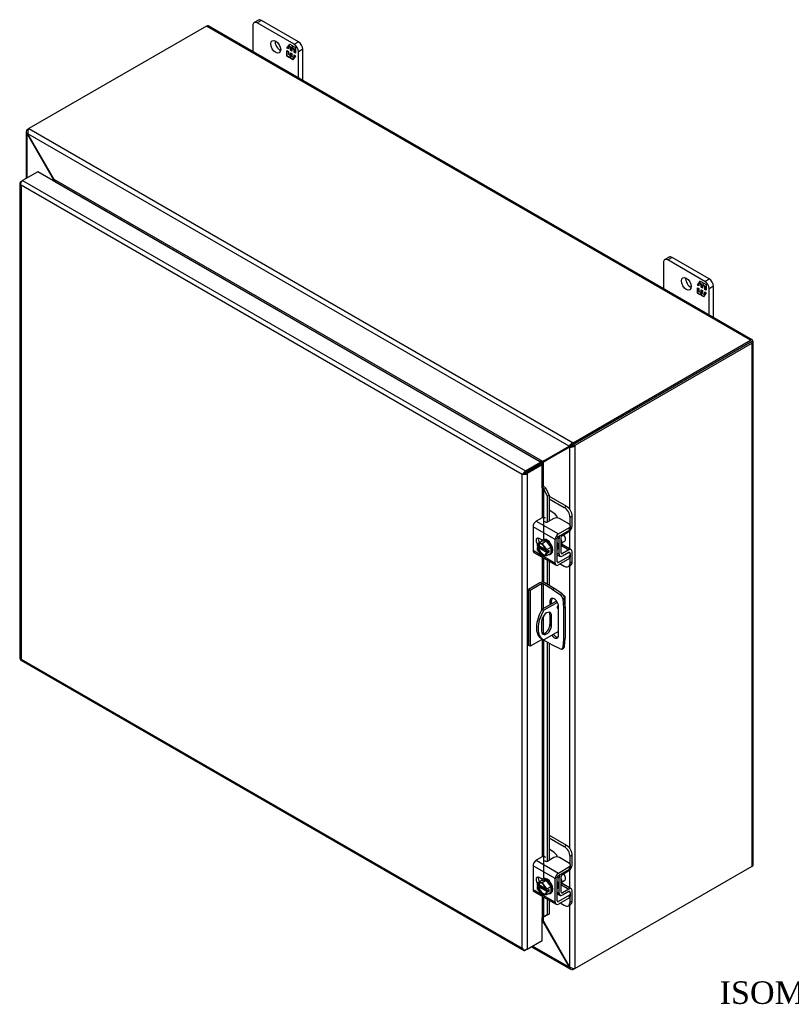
# Model space of a CAD drawing. Header units: inches. Extents: x 7 to 143, y 6 to 98.
# Tile 5 of 6: x 91 to 115, y 67 to 98. Entities that reach past the tile are written whole.
import ezdxf
from ezdxf.enums import TextEntityAlignment as Align

# ---------------------------------------------------------------- set-up
doc = ezdxf.new("R2010")
doc.units = ezdxf.units.IN
doc.header["$MEASUREMENT"] = 0
for name, color, linetype in [('COM40153-1', 7, 'CONTINUOUS'), ('COM40153-2', 7, 'CONTINUOUS'), ('COM42667', 7, 'CONTINUOUS'), ('COM42780', 7, 'CONTINUOUS'), ('COM48438', 7, 'CONTINUOUS'), ('COM71780-8', 7, 'CONTINUOUS'), ('DEFAULT', 7, 'CONTINUOUS'), ('FET07710', 7, 'CONTINUOUS'), ('SCC19011', 7, 'CONTINUOUS'), ('SPR20265', 7, 'CONTINUOUS'), ('WAF25035', 7, 'CONTINUOUS')]:
    doc.layers.add(name, color=color, linetype=linetype)
doc.styles.add('SEACAD_TIMES_NEW_ROMAN', font='times.ttf')

msp = doc.modelspace()

# ---------------------------------------------------------------- linework, layer by layer
at = {"layer": 'COM40153-1', "color": 7}
for p, q in [((108.271, 79.777), (108.287, 79.767)), ((108.319, 79.418), (108.319, 79.723)), ((108.054, 79.603), (107.608, 79.346)), ((108.081, 79.56), (107.659, 79.317)), ((107.608, 79.346), (107.659, 79.317)), ((107.848, 79.174), (107.899, 79.144)), ((107.848, 79.174), (107.848, 78.877)), ((107.899, 78.848), (107.899, 79.144)), ((107.59, 78.966), (107.59, 78.669)), ((107.848, 78.877), (107.899, 78.848)), ((108.114, 78.661), (107.659, 78.398)), ((107.584, 78.44), (107.635, 78.41))]:
    msp.add_line(p, q, dxfattribs=at)
for centre, major_axis, start_param, end_param in [((108.211, 79.723), (-0.108, 0), 2.529725, 3.926991), ((108.12, 79.43), (-0.0313, -0.0541), 4.139289, 6.283185), ((108.069, 79.46), (0.0312, 0.0541), 4.093609, 5.210881), ((108.12, 79.43), (-0.0313, -0.0541), 0, 0.63978), ((107.959, 79.089), (0.375, 0.65), 1.508132, 3.141593), ((108.01, 79.06), (0.375, 0.65), 1.508132, 3.204257), ((107.745, 79.055), (-0.109, -0.189), 2.356194, 5.497787), ((107.694, 79.084), (-0.109, -0.189), 2.356194, 2.906426), ((107.745, 78.759), (0.109, 0.189), 2.356194, 5.497787), ((107.694, 78.788), (0.109, 0.189), 3.37676, 5.497787)]:
    msp.add_ellipse(centre, major_axis=major_axis, ratio=0.57735, start_param=start_param, end_param=end_param, dxfattribs=at)
at = {"layer": 'COM40153-2', "color": 7}
for p, q in [((107.536, 80.164), (107.188, 79.963)), ((107.587, 80.135), (107.239, 79.934)), ((107.587, 80.135), (107.587, 79.31)), ((107.637, 80.135), (107.637, 79.363)), ((107.931, 79.965), (107.637, 80.135)), ((107.982, 79.995), (107.688, 80.164)), ((107.931, 79.965), (107.982, 79.995)), ((108.218, 79.834), (107.982, 79.995)), ((107.188, 79.963), (107.188, 78.228)), ((107.239, 79.934), (107.188, 79.963)), ((107.239, 79.934), (107.239, 78.199)), ((107.931, 79.965), (108.167, 79.805)), ((108.167, 79.805), (108.218, 79.834)), ((108.298, 79.695), (108.248, 79.666)), ((108.319, 79.41), (108.298, 79.695)), ((107.849, 79.594), (107.899, 79.624)), ((107.849, 79.594), (107.849, 79.485)), ((107.899, 79.514), (107.899, 79.624)), ((108.114, 78.543), (108.114, 79.441)), ((108.248, 79.666), (108.268, 79.381)), ((108.268, 79.381), (108.319, 79.41)), ((108.268, 79.381), (108.268, 78.425)), ((108.319, 79.41), (108.319, 78.454)), ((107.637, 79.122), (107.637, 78.589)), ((108.268, 78.425), (108.319, 78.454)), ((108.298, 78.193), (108.319, 78.454)), ((107.239, 78.199), (107.188, 78.228)), ((107.587, 78.4), (107.239, 78.199)), ((107.587, 78.438), (107.587, 78.4)), ((107.637, 78.409), (107.637, 78.4)), ((107.931, 78.23), (107.637, 78.4)), ((108.167, 78.118), (107.931, 78.23)), ((108.268, 78.425), (108.248, 78.164)), ((108.248, 78.164), (108.298, 78.193)), ((108.222, 78.115), (108.273, 78.145))]:
    msp.add_line(p, q, dxfattribs=at)
for centre, major_axis, start_param, end_param in [((107.612, 80.12), (-0.108, 0), 3.926991, 5.497787), ((107.612, 80.12), (-0.036, 0), 3.926991, 5.497787), ((107.981, 79.518), (0.094, -0.162), 0.785398, 3.926991), ((108.032, 79.547), (0.094, -0.162), 3.416574, 3.926991), ((108.159, 79.708), (0.063, -0.108), 0.872665, 2.268928), ((108.21, 79.737), (-0.062, 0.108), 4.014257, 5.410521), ((107.981, 78.62), (-0.094, 0.162), 1.73559, 3.926991), ((108.032, 78.649), (-0.094, 0.162), 1.73559, 2.866611), ((107.612, 78.385), (0.036, 0), 0.785398, 2.356194), ((108.159, 78.224), (-0.062, 0.108), 2.443461, 3.839724), ((108.21, 78.253), (-0.062, 0.108), 3.141593, 3.839724)]:
    msp.add_ellipse(centre, major_axis=major_axis, ratio=0.57735, start_param=start_param, end_param=end_param, dxfattribs=at)
at = {"layer": 'COM42667', "color": 7}
for p, q in [((107.606, 82.183), (107.425, 82.079)), ((107.967, 82.16), (107.784, 82.054)), ((108.452, 81.982), (108.144, 82.16)), ((108.01, 81.508), (107.324, 81.904)), ((107.324, 81.904), (107.324, 81.176)), ((107.425, 82.079), (108.111, 81.683)), ((108.111, 81.683), (108.452, 81.88)), ((108.452, 81.802), (108.452, 81.88)), ((108.489, 81.853), (108.489, 81.931)), ((107.613, 81.488), (107.518, 81.543)), ((108.01, 80.78), (108.01, 81.508)), ((108.077, 80.819), (108.077, 81.547)), ((108.111, 81.605), (108.452, 81.802)), ((107.324, 81.176), (107.579, 81.029)), ((107.354, 81.11), (108.04, 80.714)), ((107.628, 81.001), (108.01, 80.78)), ((108.452, 80.996), (108.111, 80.799)), ((108.452, 80.919), (108.111, 80.722)), ((108.436, 81.107), (108.452, 81.098)), ((108.452, 80.919), (108.452, 80.996)), ((108.489, 80.97), (108.489, 81.047)), ((108.111, 80.799), (108.077, 80.819)), ((107.606, 71.67), (107.425, 71.566)), ((107.425, 71.566), (108.111, 71.17)), ((107.967, 71.647), (107.784, 71.541)), ((108.452, 71.469), (108.144, 71.647)), ((108.01, 70.995), (107.324, 71.391)), ((107.324, 71.391), (107.324, 70.663)), ((108.111, 71.17), (108.452, 71.367)), ((108.111, 71.092), (108.452, 71.289)), ((108.452, 71.289), (108.452, 71.367)), ((108.489, 71.34), (108.489, 71.418)), ((107.613, 70.975), (107.518, 71.029)), ((108.01, 70.267), (108.01, 70.995)), ((108.077, 70.305), (108.077, 71.033)), ((107.324, 70.663), (107.579, 70.516)), ((107.354, 70.597), (108.04, 70.201)), ((108.436, 70.594), (108.452, 70.585)), ((108.489, 70.456), (108.489, 70.534)), ((107.628, 70.487), (108.01, 70.267)), ((108.111, 70.286), (108.077, 70.305)), ((108.452, 70.483), (108.111, 70.286)), ((108.452, 70.405), (108.111, 70.208)), ((108.452, 70.405), (108.452, 70.483))]:
    msp.add_line(p, q, dxfattribs=at)
for centre, major_axis, start_param, end_param in [((107.648, 82.159), (-0.06, 0), 3.141593, 5.497787), ((108.055, 82.109), (0.125, 0), 0.785398, 2.356194), ((107.425, 81.962), (-0.072, -0.124), 3.926991, 5.497787), ((107.741, 82.079), (0.06, 0), 2.929457, 5.497787), ((108.364, 81.931), (-0.125, 0), 2.356194, 3.926991), ((108.364, 81.853), (-0.125, 0), 2.356194, 3.141593), ((107.518, 81.428), (0.07, -0.122), 2.356194, 4.826451), ((107.585, 81.467), (0.07, -0.122), 3.6401, 4.826451), ((108.111, 81.566), (0.072, 0.124), 0.785398, 2.356194), ((108.111, 81.566), (0.024, 0.0416), 0.785398, 2.356194), ((107.425, 81.234), (0.071, 0.124), 2.356194, 3.141593), ((108.364, 81.047), (-0.125, 0), 2.356194, 3.926991), ((108.364, 80.97), (-0.125, 0), 2.356194, 3.141593), ((108.111, 80.838), (0.072, 0.124), 2.356194, 3.926991), ((108.111, 80.838), (0.024, 0.0416), 2.356194, 3.926991), ((107.425, 71.449), (-0.072, -0.124), 3.926991, 5.497787), ((107.648, 71.646), (-0.06, 0), 3.141593, 5.497787), ((107.741, 71.565), (0.06, 0), 2.929457, 5.497787), ((108.055, 71.596), (0.125, 0), 0.785398, 2.356194), ((108.364, 71.418), (-0.125, 0), 2.356194, 3.926991), ((108.111, 71.053), (0.072, 0.124), 0.785398, 2.356194), ((108.364, 71.34), (-0.125, 0), 2.356194, 3.141593), ((107.518, 70.915), (0.07, -0.122), 2.356194, 4.826451), ((107.585, 70.953), (0.07, -0.122), 3.6401, 4.826451), ((108.111, 71.053), (0.024, 0.0416), 0.785398, 2.356194), ((107.425, 70.721), (0.071, 0.124), 2.356194, 3.141593), ((108.364, 70.534), (-0.125, 0), 2.356194, 3.926991), ((108.111, 70.325), (0.072, 0.124), 2.356194, 3.926991), ((108.111, 70.325), (0.024, 0.0416), 2.356194, 3.926991), ((108.364, 70.456), (-0.125, 0), 2.356194, 3.141593)]:
    msp.add_ellipse(centre, major_axis=major_axis, ratio=0.57735, start_param=start_param, end_param=end_param, dxfattribs=at)
at = {"layer": 'COM42780', "color": 7}
for p, q in [((107.821, 82.854), (108.361, 82.542)), ((107.821, 82.776), (108.294, 82.503)), ((108.294, 82.503), (108.361, 82.542)), ((107.94, 82.351), (107.821, 82.42)), ((108.538, 82.236), (108.471, 82.197)), ((108.471, 81.969), (108.471, 82.197)), ((108.538, 81.932), (108.538, 82.236)), ((108.081, 81.568), (108.133, 81.538)), ((108.133, 81.053), (108.133, 81.538)), ((108.201, 81.092), (108.201, 81.577)), ((108.234, 81.636), (108.438, 81.758)), ((108.205, 81.321), (108.438, 81.186)), ((108.508, 81.192), (108.224, 81.357)), ((108.077, 81.086), (108.133, 81.053)), ((108.077, 81.038), (108.163, 80.988)), ((108.201, 81.092), (108.234, 81.072)), ((108.437, 81.108), (108.233, 80.994)), ((108.438, 81.186), (108.234, 81.072)), ((108.437, 81.108), (108.471, 81.088)), ((108.471, 81.085), (108.471, 81.088)), ((108.471, 80.784), (108.471, 80.932)), ((108.538, 80.823), (108.538, 81.127)), ((108.168, 80.755), (108.294, 80.682)), ((108.419, 80.67), (108.486, 80.709)), ((108.471, 80.784), (108.538, 80.823)), ((107.821, 72.341), (108.361, 72.029)), ((107.821, 72.263), (108.294, 71.99)), ((107.94, 71.837), (107.821, 71.906)), ((108.294, 71.99), (108.361, 72.029)), ((108.538, 71.723), (108.471, 71.684)), ((108.471, 71.455), (108.471, 71.684)), ((108.538, 71.419), (108.538, 71.723)), ((108.234, 71.122), (108.438, 71.245)), ((108.081, 71.055), (108.133, 71.025)), ((108.133, 70.54), (108.133, 71.025)), ((108.201, 70.579), (108.201, 71.064)), ((108.508, 70.679), (108.224, 70.843)), ((108.077, 70.573), (108.133, 70.54)), ((108.077, 70.524), (108.163, 70.475)), ((108.201, 70.578), (108.234, 70.559)), ((108.205, 70.808), (108.438, 70.673)), ((108.437, 70.595), (108.233, 70.481)), ((108.438, 70.673), (108.234, 70.559)), ((108.437, 70.595), (108.471, 70.575)), ((108.471, 70.571), (108.471, 70.575)), ((108.538, 70.31), (108.538, 70.614)), ((108.168, 70.241), (108.294, 70.169)), ((108.471, 70.271), (108.471, 70.419)), ((108.471, 70.271), (108.538, 70.31)), ((108.419, 70.157), (108.486, 70.195))]:
    msp.add_line(p, q, dxfattribs=at)
for centre, major_axis, start_param, end_param in [((108.294, 82.299), (0.125, -0.217), 0.785398, 2.356194), ((108.361, 82.338), (-0.125, 0.217), 3.926991, 5.497787), ((107.94, 82.147), (0.125, -0.217), 1.392108, 2.356194), ((108.437, 81.874), (-0.072, -0.124), 0.802851, 2.356194), ((108.234, 81.597), (-0.072, -0.124), 4.744903, 5.497787), ((108.234, 81.597), (-0.024, -0.0416), 3.944444, 5.497787), ((108.091, 81.476), (0.097, -0.169), 0.133398, 1.437398), ((108.437, 81.069), (-0.072, -0.124), 2.356194, 3.909538), ((108.234, 81.112), (0.072, 0.124), 2.356194, 3.909538), ((108.234, 81.112), (0.024, 0.0416), 2.356194, 3.909538), ((108.437, 81.069), (-0.024, -0.0416), 2.356194, 3.909538), ((108.294, 80.886), (-0.125, 0.217), 2.356194, 3.926991), ((108.361, 80.925), (-0.125, 0.217), 3.141593, 3.926991), ((107.94, 71.633), (0.125, -0.217), 1.392108, 2.356194), ((108.294, 71.786), (0.125, -0.217), 0.785398, 2.356194), ((108.361, 71.825), (-0.125, 0.217), 3.926991, 5.497787), ((108.437, 71.36), (-0.072, -0.124), 0.802851, 2.356194), ((108.234, 71.084), (-0.072, -0.124), 4.744903, 5.497787), ((108.234, 71.084), (-0.024, -0.0416), 3.944444, 5.497787), ((108.091, 70.962), (0.097, -0.169), 0.133398, 1.437398), ((108.234, 70.599), (0.072, 0.124), 2.356194, 3.909538), ((108.234, 70.599), (0.024, 0.0416), 2.356194, 3.909538), ((108.437, 70.555), (-0.024, -0.0416), 2.356194, 3.909538), ((108.437, 70.555), (-0.072, -0.124), 2.356194, 3.909538), ((108.294, 70.373), (-0.125, 0.217), 2.356194, 3.926991), ((108.361, 70.412), (-0.125, 0.217), 3.141593, 3.926991)]:
    msp.add_ellipse(centre, major_axis=major_axis, ratio=0.57735, start_param=start_param, end_param=end_param, dxfattribs=at)
at = {"layer": 'COM48438', "color": 7}
for p, q in [((97.201, 97.427), (91.697, 94.249)), ((114.07, 87.688), (97.201, 97.427)), ((114.124, 87.693), (97.255, 97.432)), ((91.614, 94.15), (91.614, 92.704)), ((91.646, 94.22), (91.697, 94.249)), ((91.673, 94.204), (91.646, 94.22)), ((91.664, 94.092), (91.646, 94.081)), ((91.646, 92.722), (91.646, 94.081)), ((91.663, 94.058), (91.646, 94.081)), ((91.663, 94.058), (91.676, 94.065)), ((92.465, 92.668), (91.663, 94.058)), ((108.445, 84.403), (91.664, 94.092)), ((91.676, 94.065), (91.664, 94.092)), ((92.478, 92.675), (91.676, 94.065)), ((91.697, 94.249), (108.565, 84.51)), ((92.465, 92.668), (92.478, 92.675)), ((92.465, 92.623), (92.465, 92.668)), ((107.631, 83.927), (92.478, 92.675)), ((92.526, 92.589), (92.525, 92.588)), ((107.533, 83.925), (92.526, 92.589)), ((108.565, 84.51), (114.07, 87.688)), ((108.565, 84.451), (114.07, 87.629)), ((114.07, 87.629), (108.566, 84.451)), ((114.142, 87.671), (114.07, 87.629)), ((114.142, 87.671), (114.07, 87.629)), ((114.07, 87.629), (114.121, 87.658)), ((114.07, 87.629), (114.07, 87.629)), ((114.07, 87.629), (114.07, 87.629)), ((114.152, 71.431), (114.152, 87.644)), ((114.121, 87.6), (108.616, 84.422)), ((114.121, 71.387), (114.121, 87.6)), ((108.434, 84.39), (107.631, 83.927)), ((108.447, 84.368), (107.644, 83.905)), ((108.485, 84.419), (107.682, 83.956)), ((108.498, 84.397), (107.695, 83.934)), ((108.434, 84.39), (108.485, 84.419)), ((108.445, 84.403), (108.434, 84.39)), ((108.496, 84.432), (108.445, 84.403)), ((108.447, 84.368), (108.498, 84.397)), ((108.464, 84.371), (108.447, 84.368)), ((108.515, 84.401), (108.464, 84.371)), ((108.464, 82.445), (108.464, 84.371)), ((108.496, 84.432), (108.485, 84.419)), ((108.515, 84.401), (108.498, 84.397)), ((108.521, 84.405), (108.507, 84.396)), ((108.565, 84.451), (108.565, 84.51)), ((108.566, 84.451), (108.616, 84.422)), ((108.616, 84.422), (108.616, 68.21)), ((107.682, 83.956), (107.631, 83.927)), ((107.532, 83.924), (107.533, 83.925)), ((107.533, 83.925), (107.533, 83.923)), ((107.549, 83.846), (107.549, 83.846)), ((107.695, 83.934), (107.644, 83.905)), ((107.644, 83.154), (107.644, 83.905)), ((108.464, 81.218), (108.464, 81.777)), ((108.464, 71.932), (108.464, 80.696)), ((108.464, 70.705), (108.464, 71.264)), ((108.616, 68.21), (114.121, 71.387)), ((108.464, 68.26), (108.464, 70.182)), ((107.631, 69.666), (107.608, 69.679)), ((107.631, 69.666), (107.644, 69.673)), ((107.631, 69.666), (108.434, 68.276)), ((107.644, 69.673), (107.644, 69.801)), ((107.644, 69.673), (108.447, 68.283)), ((107.281, 68.885), (108.49, 68.187)), ((108.445, 68.249), (107.312, 68.904)), ((108.434, 68.276), (108.447, 68.283)), ((108.434, 68.276), (108.445, 68.249)), ((108.464, 68.26), (108.445, 68.249)), ((108.447, 68.283), (108.464, 68.26)), ((108.565, 68.212), (108.565, 68.18)), ((108.616, 68.21), (108.565, 68.18))]:
    msp.add_line(p, q, dxfattribs=at)
for centre, radius, start, end in [((91.707, 94.15), 0.0923, 131.3818, 228.6182), ((91.852, 94.135), 0.192, 143.5515, 192.9586), ((108.622, 84.326), 0.192, 107.0414, 156.4485), ((108.485, 84.563), 0.192, 263.5515, 312.9586), ((108.569, 84.303), 0.148, 91.3268, 119.2753), ((108.442, 84.525), 0.144, 300.272, 329.1259), ((104.7, 88.737), 5.635, 300.4684, 301.9581), ((110.325, 78.995), 5.595, 118.0355, 119.6841), ((108.536, 68.268), 0.0923, 191.3818, 288.6182), ((108.595, 68.401), 0.192, 227.0414, 276.4485)]:
    msp.add_arc(centre, radius, start, end, dxfattribs=at)
for centre, major_axis, ratio, start_param, end_param in [((97.201, 97.339), (-0.054, -0.0935), 0.57735, 3.141593, 3.926991), ((114.07, 87.6), (-0.054, -0.0935), 0.57735, 2.696031, 3.926991), ((114.044, 87.614), (-0.036, -0.0208), 0.000948, 2.356741, 3.927537), ((114.044, 87.614), (-0.036, -0.0207), 0.000948, 2.355648, 3.926445), ((114.044, 87.614), (0.108, 0.062), 0.000948, -0.784852, -0.445015), ((114.044, 87.614), (0.108, 0.062), 0.000948, 0.445015, 0.784852), ((114.044, 87.644), (-0.108, 0), 0.57735, 2.356194, 3.587154), ((114.044, 71.431), (-0.108, 0), 0.57735, 2.356194, 3.141593)]:
    msp.add_ellipse(centre, major_axis=major_axis, ratio=ratio, start_param=start_param, end_param=end_param, dxfattribs=at)
for points, knots in [([(92.465, 92.668), (92.468, 92.658), (92.47, 92.648), (92.473, 92.631), (92.474, 92.625), (92.475, 92.618)], [0, 0, 0, 0, 0.25, 0.25, 0.4064598, 0.4064598, 0.4064598, 0.4064598]), ([(92.526, 92.589), (92.527, 92.59), (92.528, 92.591), (92.529, 92.593), (92.53, 92.595), (92.53, 92.6), (92.53, 92.603), (92.527, 92.611), (92.525, 92.615), (92.521, 92.622), (92.519, 92.626), (92.511, 92.638), (92.505, 92.646), (92.492, 92.661), (92.485, 92.668), (92.478, 92.675)], [0, 0, 0, 0, 0.0625, 0.0625, 0.125, 0.125, 0.25, 0.25, 0.375, 0.375, 0.5, 0.5, 0.75, 0.75, 1, 1, 1, 1]), ([(107.631, 83.927), (107.624, 83.928), (107.616, 83.929), (107.6, 83.931), (107.592, 83.931), (107.579, 83.931), (107.575, 83.931), (107.566, 83.931), (107.561, 83.931), (107.552, 83.93), (107.548, 83.929), (107.541, 83.928), (107.539, 83.927), (107.536, 83.926), (107.534, 83.925), (107.533, 83.925)], [0, 0, 0, 0, 0.25, 0.25, 0.5, 0.5, 0.625, 0.625, 0.75, 0.75, 0.875, 0.875, 0.9375, 0.9375, 1, 1, 1, 1]), ([(107.601, 83.827), (107.601, 83.827), (107.601, 83.827), (107.605, 83.831), (107.607, 83.834), (107.613, 83.842), (107.615, 83.845), (107.62, 83.853), (107.622, 83.857), (107.628, 83.868), (107.632, 83.876), (107.639, 83.89), (107.642, 83.898), (107.644, 83.905)], [0.1127412, 0.1127412, 0.1127412, 0.1127412, 0.125, 0.125, 0.25, 0.25, 0.375, 0.375, 0.5, 0.5, 0.75, 0.75, 1, 1, 1, 1]), ([(107.644, 69.673), (107.642, 69.683), (107.639, 69.693), (107.632, 69.711), (107.628, 69.72), (107.622, 69.733), (107.62, 69.737), (107.615, 69.744), (107.613, 69.748), (107.61, 69.751), (107.609, 69.752), (107.608, 69.753)], [0, 0, 0, 0, 0.25, 0.25, 0.5, 0.5, 0.625, 0.625, 0.75, 0.75, 0.7782984, 0.7782984, 0.7782984, 0.7782984])]:
    msp.add_open_spline(points, degree=3, knots=knots, dxfattribs=at)
msp.add_open_spline([(107.609, 69.686), (107.617, 69.679), (107.624, 69.673), (107.631, 69.666)], degree=3, dxfattribs=at)
at = {"layer": 'COM71780-8', "color": 7}
for p, q in [((91.97, 92.909), (91.504, 92.64)), ((107.557, 83.909), (91.97, 92.909)), ((91.421, 92.566), (91.421, 77.82)), ((91.432, 92.539), (91.432, 92.539)), ((91.453, 92.61), (91.504, 92.64)), ((91.504, 92.64), (107.091, 83.64)), ((106.989, 83.523), (91.453, 92.493)), ((91.453, 92.493), (91.453, 77.805)), ((107.091, 83.64), (107.557, 83.909)), ((107.091, 83.582), (107.557, 83.851)), ((107.557, 83.851), (107.091, 83.582)), ((107.608, 83.821), (107.142, 83.552)), ((107.557, 83.909), (107.557, 83.851)), ((107.608, 83.821), (107.557, 83.851)), ((107.608, 83.107), (107.608, 83.821)), ((107.04, 83.552), (106.989, 83.523)), ((106.989, 68.835), (106.989, 83.523)), ((107.019, 83.54), (107.091, 83.582)), ((107.019, 83.54), (107.091, 83.582)), ((107.142, 83.552), (107.142, 68.806)), ((107.608, 83.107), (107.608, 82.185)), ((107.637, 83.113), (107.643, 83.154)), ((107.663, 83.075), (107.722, 83.099)), ((107.663, 83.075), (107.762, 82.852)), ((107.663, 81.512), (107.663, 83.075)), ((107.722, 83.099), (107.821, 82.876)), ((107.821, 82.876), (107.762, 82.852)), ((107.762, 82.852), (107.762, 82.046)), ((107.821, 82.876), (107.821, 82.076)), ((107.608, 81.491), (107.608, 81.486)), ((107.608, 80.964), (107.608, 80.182)), ((107.663, 80.175), (107.663, 80.932)), ((107.762, 80.875), (107.762, 80.121)), ((107.821, 80.841), (107.821, 80.087)), ((107.608, 78.405), (107.608, 71.671)), ((107.663, 70.999), (107.663, 78.385)), ((107.762, 78.328), (107.762, 71.533)), ((107.821, 78.294), (107.821, 71.563)), ((91.45, 77.77), (107.037, 68.771)), ((91.453, 77.805), (106.989, 68.835)), ((107.608, 70.977), (107.608, 70.972)), ((107.608, 70.45), (107.608, 69.789)), ((107.663, 69.815), (107.663, 70.419)), ((107.762, 70.361), (107.762, 69.875)), ((107.821, 70.327), (107.821, 69.898)), ((107.608, 69.075), (107.608, 69.789)), ((107.762, 69.875), (107.663, 69.815)), ((107.663, 69.815), (107.722, 69.839)), ((107.821, 69.898), (107.722, 69.839)), ((107.821, 69.898), (107.762, 69.875)), ((107.142, 68.806), (107.608, 69.075)), ((107.019, 68.793), (107.019, 68.793)), ((107.142, 68.806), (107.091, 68.776))]:
    msp.add_line(p, q, dxfattribs=at)
for centre, radius, start, end in [((107.558, 83.03), 0.114, 23.2734, 46.5882), ((107.59, 82.994), 0.169, 38.3968, 71.6578), ((107.91, 69.465), 0.429, 125.2045, 129.639), ((107.708, 69.739), 0.088, 117.4412, 127.5015)]:
    msp.add_arc(centre, radius, start, end, dxfattribs=at)
for centre, major_axis, ratio, start_param, end_param in [((91.529, 92.566), (0.108, 0), 0.57735, 2.356194, 3.587154), ((91.504, 92.552), (0.054, 0.0935), 0.57735, 0.785398, 2.016358), ((91.529, 92.537), (-0.076, 0.132), 0.577982, 1.231508, 1.571345), ((91.529, 92.537), (-0.076, 0.132), 0.577982, 1.230411, 1.570248), ((107.066, 83.567), (-0.108, -0.062), 0.000948, -1.124689, -0.784852), ((107.066, 83.567), (-0.108, -0.062), 0.000948, 0.784852, 1.124689), ((107.091, 83.552), (0.054, 0.0935), 0.57735, 0.785398, 2.016358), ((107.066, 83.596), (0.108, 0), 0.57735, 4.266828, 5.497787), ((107.066, 83.567), (0.036, 0.0208), 0.000948, 0.785944, 2.356741), ((107.066, 83.567), (0.036, 0.0207), 0.000948, 3.926445, 5.497241), ((107.634, 83.092), (0.108, 0), 0.57735, 1.48353, 1.808737), ((107.634, 83.092), (0.036, 0), 0.57735, 1.48353, 2.356194), ((91.529, 77.82), (0.108, 0), 0.57735, 3.141593, 3.587154), ((91.529, 77.849), (-0.108, -0.062), 0.000948, 0.445015, 0.784852), ((91.529, 77.849), (-0.108, -0.062), 0.000948, -0.784852, -0.445015), ((91.504, 77.864), (0.054, 0.0935), 0.57735, 2.696031, 3.141593), ((107.634, 69.774), (-0.036, 0), 0.57735, 4.625123, 5.497787), ((107.066, 68.879), (0.076, -0.132), 0.577982, 4.712938, 5.052774), ((107.066, 68.879), (0.076, -0.132), 0.577982, 4.71184, 5.051677), ((107.066, 68.85), (0.108, 0), 0.57735, 4.266828, 5.497787), ((107.091, 68.864), (0.054, 0.0935), 0.57735, 2.696031, 3.926991)]:
    msp.add_ellipse(centre, major_axis=major_axis, ratio=ratio, start_param=start_param, end_param=end_param, dxfattribs=at)
at = {"layer": 'FET07710', "color": 7}
for p, q in [((98.641, 97.449), (98.641, 96.632)), ((98.812, 97.612), (98.679, 97.535)), ((98.905, 97.602), (98.773, 97.526)), ((99.922, 96.863), (98.773, 97.526)), ((100.054, 96.939), (98.905, 97.602)), ((99.694, 96.745), (99.781, 96.868)), ((99.708, 96.753), (99.74, 96.798)), ((99.754, 96.813), (99.74, 96.805)), ((99.809, 96.765), (99.74, 96.805)), ((99.74, 96.805), (99.74, 96.719)), ((99.748, 96.81), (99.787, 96.865)), ((99.823, 96.773), (99.754, 96.813)), ((99.781, 96.868), (99.858, 96.824)), ((99.823, 96.773), (99.809, 96.765)), ((99.823, 96.687), (99.823, 96.773)), ((99.858, 96.824), (99.858, 96.76)), ((99.858, 96.76), (99.889, 96.806)), ((99.872, 96.769), (99.895, 96.802)), ((99.889, 96.806), (99.966, 96.761)), ((99.922, 96.863), (100.054, 96.939)), ((99.708, 96.753), (99.694, 96.745)), ((99.74, 96.719), (99.694, 96.745)), ((99.694, 96.492), (99.694, 96.666)), ((99.694, 96.666), (99.74, 96.639)), ((99.708, 96.5), (99.694, 96.492)), ((99.771, 96.448), (99.694, 96.492)), ((99.74, 96.735), (99.708, 96.753)), ((99.708, 96.5), (99.708, 96.657)), ((99.779, 96.459), (99.708, 96.5)), ((99.74, 96.639), (99.74, 96.553)), ((99.74, 96.553), (99.809, 96.513)), ((99.803, 96.493), (99.771, 96.448)), ((99.817, 96.501), (99.803, 96.493)), ((99.803, 96.43), (99.803, 96.493)), ((99.809, 96.679), (99.809, 96.765)), ((99.823, 96.687), (99.809, 96.679)), ((99.851, 96.654), (99.809, 96.679)), ((99.809, 96.513), (99.809, 96.599)), ((99.809, 96.599), (99.851, 96.575)), ((99.823, 96.521), (99.809, 96.513)), ((99.817, 96.438), (99.817, 96.501)), ((99.851, 96.671), (99.823, 96.687)), ((99.823, 96.521), (99.823, 96.591)), ((99.865, 96.749), (99.851, 96.741)), ((99.921, 96.701), (99.851, 96.741)), ((99.851, 96.741), (99.851, 96.654)), ((99.851, 96.575), (99.851, 96.488)), ((99.851, 96.488), (99.921, 96.448)), ((99.872, 96.769), (99.858, 96.76)), ((99.935, 96.709), (99.865, 96.749)), ((99.966, 96.508), (99.88, 96.385)), ((99.935, 96.709), (99.921, 96.701)), ((99.921, 96.614), (99.921, 96.701)), ((99.935, 96.622), (99.921, 96.614)), ((99.966, 96.588), (99.921, 96.614)), ((99.921, 96.448), (99.921, 96.535)), ((99.921, 96.535), (99.966, 96.508)), ((99.935, 96.622), (99.935, 96.709)), ((99.966, 96.604), (99.935, 96.622)), ((99.935, 96.463), (99.935, 96.526)), ((99.966, 96.761), (99.966, 96.588)), ((100.187, 96.709), (100.055, 96.633)), ((100.055, 95.816), (100.055, 96.633)), ((100.187, 95.739), (100.187, 96.709)), ((99.817, 96.438), (99.803, 96.43)), ((99.88, 96.385), (99.803, 96.43)), ((99.888, 96.397), (99.817, 96.438)), ((99.926, 96.451), (99.921, 96.448)), ((111.369, 90.101), (111.369, 89.284)), ((111.54, 90.263), (111.407, 90.187)), ((111.633, 90.254), (111.501, 90.178)), ((112.65, 89.514), (111.501, 90.178)), ((112.782, 89.59), (111.633, 90.254)), ((112.422, 89.397), (112.509, 89.52)), ((112.436, 89.405), (112.468, 89.45)), ((112.482, 89.465), (112.468, 89.457)), ((112.537, 89.417), (112.468, 89.457)), ((112.468, 89.457), (112.468, 89.37)), ((112.476, 89.462), (112.515, 89.516)), ((112.551, 89.425), (112.482, 89.465)), ((112.509, 89.52), (112.586, 89.475)), ((112.586, 89.475), (112.586, 89.412)), ((112.586, 89.412), (112.617, 89.457)), ((112.6, 89.42), (112.623, 89.454)), ((112.617, 89.457), (112.694, 89.413)), ((112.65, 89.514), (112.782, 89.59)), ((112.436, 89.405), (112.422, 89.397)), ((112.468, 89.37), (112.422, 89.397)), ((112.422, 89.144), (112.422, 89.317)), ((112.422, 89.317), (112.468, 89.291)), ((112.436, 89.152), (112.422, 89.144)), ((112.499, 89.099), (112.422, 89.144)), ((112.468, 89.387), (112.436, 89.405)), ((112.436, 89.152), (112.436, 89.309)), ((112.507, 89.111), (112.436, 89.152)), ((112.468, 89.291), (112.468, 89.204)), ((112.468, 89.204), (112.537, 89.164)), ((112.531, 89.144), (112.499, 89.099)), ((112.545, 89.153), (112.531, 89.144)), ((112.531, 89.081), (112.531, 89.144)), ((112.551, 89.425), (112.537, 89.417)), ((112.537, 89.33), (112.537, 89.417)), ((112.551, 89.338), (112.537, 89.33)), ((112.579, 89.306), (112.537, 89.33)), ((112.537, 89.164), (112.537, 89.251)), ((112.537, 89.251), (112.579, 89.226)), ((112.551, 89.172), (112.537, 89.164)), ((112.545, 89.089), (112.545, 89.153)), ((112.551, 89.338), (112.551, 89.425)), ((112.579, 89.322), (112.551, 89.338)), ((112.551, 89.172), (112.551, 89.243)), ((112.593, 89.4), (112.579, 89.392)), ((112.649, 89.352), (112.579, 89.392)), ((112.579, 89.392), (112.579, 89.306)), ((112.579, 89.226), (112.579, 89.14)), ((112.579, 89.14), (112.649, 89.1)), ((112.6, 89.42), (112.586, 89.412)), ((112.663, 89.36), (112.593, 89.4)), ((112.694, 89.16), (112.608, 89.037)), ((112.663, 89.36), (112.649, 89.352)), ((112.649, 89.266), (112.649, 89.352)), ((112.663, 89.274), (112.649, 89.266)), ((112.694, 89.239), (112.649, 89.266)), ((112.649, 89.1), (112.649, 89.186)), ((112.649, 89.186), (112.694, 89.16)), ((112.663, 89.274), (112.663, 89.36)), ((112.694, 89.256), (112.663, 89.274)), ((112.663, 89.115), (112.663, 89.178)), ((112.694, 89.413), (112.694, 89.239)), ((112.915, 89.361), (112.783, 89.284)), ((112.783, 88.467), (112.783, 89.284)), ((112.915, 88.391), (112.915, 89.361)), ((112.545, 89.089), (112.531, 89.081)), ((112.608, 89.037), (112.531, 89.081)), ((112.616, 89.048), (112.545, 89.089)), ((112.654, 89.103), (112.649, 89.1))]:
    msp.add_line(p, q, dxfattribs=at)
for centre, major_axis, start_param, end_param in [((98.773, 97.373), (0.094, -0.162), 2.356194, 3.926991), ((98.905, 97.449), (0.094, -0.162), 2.356194, 3.141593), ((99.48, 96.862), (-0.109, 0.189), 0.649107, 2.492486), ((99.922, 96.709), (0.094, -0.162), 0.785398, 2.356194), ((100.054, 96.786), (-0.094, 0.162), 3.926991, 5.497787), ((111.501, 90.024), (0.094, -0.162), 2.356194, 3.926991), ((111.633, 90.101), (0.094, -0.162), 2.356194, 3.141593), ((112.208, 89.514), (-0.109, 0.189), 0.649107, 2.492486), ((112.65, 89.361), (0.094, -0.162), 0.785398, 2.356194), ((112.782, 89.437), (-0.094, 0.162), 3.926991, 5.497787)]:
    msp.add_ellipse(centre, major_axis=major_axis, ratio=0.57735, start_param=start_param, end_param=end_param, dxfattribs=at)
for centre in [(99.348, 96.786), (112.076, 89.438)]:
    msp.add_ellipse(centre, major_axis=(-0.109, 0.189), ratio=0.57735, dxfattribs=at)
at = {"layer": 'SCC19011', "color": 7}
for p, q in [((107.451, 81.371), (107.579, 81.445)), ((107.603, 81.391), (107.451, 81.371)), ((107.451, 81.371), (107.451, 81.31)), ((107.466, 81.301), (107.451, 81.31)), ((107.519, 81.293), (107.451, 81.254)), ((107.451, 81.254), (107.451, 81.193)), ((107.451, 81.254), (107.466, 81.246)), ((107.501, 81.313), (107.48, 81.301)), ((107.48, 81.246), (107.501, 81.258)), ((107.735, 81.178), (107.501, 81.313)), ((107.501, 81.258), (107.762, 81.107)), ((107.519, 81.304), (107.519, 81.293)), ((107.519, 81.293), (107.738, 81.166)), ((107.731, 81.465), (107.579, 81.445)), ((107.603, 81.391), (107.731, 81.465)), ((107.755, 81.195), (107.603, 81.391)), ((107.883, 81.269), (107.731, 81.465)), ((107.755, 81.195), (107.883, 81.269)), ((107.883, 81.091), (107.883, 81.269)), ((108.228, 81.414), (108.31, 81.461)), ((107.451, 81.193), (107.603, 80.997)), ((107.603, 80.997), (107.755, 81.017)), ((107.755, 81.134), (107.741, 81.142)), ((107.762, 81.107), (107.741, 81.095)), ((107.741, 81.087), (107.755, 81.079)), ((107.755, 81.134), (107.755, 81.195)), ((107.823, 81.173), (107.755, 81.134)), ((107.823, 81.117), (107.755, 81.079)), ((107.755, 81.017), (107.883, 81.091)), ((107.755, 81.017), (107.755, 81.079)), ((107.774, 81.145), (107.823, 81.117)), ((107.823, 81.117), (107.823, 81.173)), ((107.451, 70.858), (107.579, 70.931)), ((107.603, 70.878), (107.451, 70.858)), ((107.451, 70.858), (107.451, 70.796)), ((107.731, 70.952), (107.579, 70.931)), ((107.603, 70.878), (107.731, 70.952)), ((107.755, 70.682), (107.603, 70.878)), ((107.883, 70.756), (107.731, 70.952)), ((108.228, 70.901), (108.31, 70.948)), ((107.466, 70.788), (107.451, 70.796)), ((107.519, 70.78), (107.451, 70.741)), ((107.451, 70.741), (107.451, 70.68)), ((107.451, 70.741), (107.466, 70.733)), ((107.451, 70.68), (107.603, 70.484)), ((107.501, 70.8), (107.48, 70.788)), ((107.48, 70.732), (107.501, 70.745)), ((107.735, 70.665), (107.501, 70.8)), ((107.501, 70.745), (107.762, 70.594)), ((107.519, 70.79), (107.519, 70.78)), ((107.519, 70.78), (107.738, 70.653)), ((107.755, 70.621), (107.741, 70.629)), ((107.762, 70.594), (107.741, 70.582)), ((107.741, 70.574), (107.755, 70.565)), ((107.755, 70.682), (107.883, 70.756)), ((107.755, 70.621), (107.755, 70.682)), ((107.823, 70.66), (107.755, 70.621)), ((107.823, 70.604), (107.755, 70.565)), ((107.755, 70.504), (107.883, 70.578)), ((107.755, 70.504), (107.755, 70.565)), ((107.774, 70.632), (107.823, 70.604)), ((107.823, 70.604), (107.823, 70.66)), ((107.883, 70.578), (107.883, 70.756)), ((107.603, 70.484), (107.755, 70.504))]:
    msp.add_line(p, q, dxfattribs=at)
for centre, radius, start, end in [((107.734, 81.285), 0.273, 187.0777, 212.7682), ((107.473, 81.315), 0.0158, 242.8525, 296.623), ((107.473, 81.26), 0.0158, 242.8527, 296.6228), ((107.734, 70.772), 0.273, 187.0777, 212.7682), ((107.473, 70.802), 0.0158, 242.8525, 296.623), ((107.473, 70.747), 0.0158, 242.8527, 296.6228)]:
    msp.add_arc(centre, radius, start, end, dxfattribs=at)
for centre, major_axis, start_param, end_param in [((108.249, 81.567), (0.061, -0.106), 0, 2.159159), ((107.603, 81.194), (0.099, -0.171), 0.958412, 3.753977), ((107.603, 81.194), (-0.099, 0.171), 0.958412, 3.753977), ((107.61, 81.198), (0.094, -0.162), 3.141593, 3.744649), ((107.61, 81.198), (-0.094, 0.162), 0.96774, 3.694684), ((107.632, 81.21), (0.094, -0.162), 3.254972, 3.744649), ((107.632, 81.21), (-0.094, 0.162), 0.96774, 3.028213), ((108.249, 71.054), (0.061, -0.106), 0, 2.159159), ((107.603, 70.681), (0.099, -0.171), 0.958412, 3.753977), ((107.61, 70.685), (0.094, -0.162), 3.141593, 3.744649), ((107.632, 70.697), (0.094, -0.162), 3.254972, 3.744649), ((107.603, 70.681), (-0.099, 0.171), 0.958412, 3.753977), ((107.61, 70.685), (-0.094, 0.162), 0.96774, 3.694684), ((107.632, 70.697), (-0.094, 0.162), 0.96774, 3.028213)]:
    msp.add_ellipse(centre, major_axis=major_axis, ratio=0.57735, start_param=start_param, end_param=end_param, dxfattribs=at)
for points, knots in [([(107.741, 81.142), (107.739, 81.144), (107.738, 81.145), (107.738, 81.147), (107.738, 81.148), (107.739, 81.149)], [0, 0, 0, 0, 0.5, 0.5, 0.7956866, 0.7956866, 0.7956866, 0.7956866]), ([(107.741, 81.095), (107.739, 81.094), (107.738, 81.093), (107.738, 81.089), (107.739, 81.088), (107.741, 81.087)], [0, 0, 0, 0, 0.5, 0.5, 1, 1, 1, 1]), ([(107.741, 70.629), (107.739, 70.63), (107.738, 70.632), (107.738, 70.634), (107.738, 70.635), (107.739, 70.636)], [0, 0, 0, 0, 0.5, 0.5, 0.7956866, 0.7956866, 0.7956866, 0.7956866]), ([(107.741, 70.582), (107.739, 70.581), (107.738, 70.579), (107.738, 70.576), (107.739, 70.575), (107.741, 70.574)], [0, 0, 0, 0, 0.5, 0.5, 1, 1, 1, 1])]:
    msp.add_open_spline(points, degree=3, knots=knots, dxfattribs=at)
at = {"layer": 'SPR20265', "color": 7}
for points in [[(108.078, 81.196), (108.081, 81.199), (108.097, 81.22), (108.113, 81.269), (108.105, 81.346), (108.087, 81.395), (108.077, 81.415)], [(108.078, 70.682), (108.081, 70.686), (108.097, 70.706), (108.113, 70.756), (108.105, 70.832), (108.087, 70.882), (108.077, 70.902)]]:
    msp.add_open_spline(points, degree=3, knots=[0.492661, 0.492661, 0.492661, 0.492661, 0.49540495, 0.50699867, 0.51872295, 0.52667302, 0.52667302, 0.52667302, 0.52667302], dxfattribs=at)
at = {"layer": 'WAF25035', "color": 7}
for p, q in [((107.638, 81.503), (107.606, 81.484)), ((107.856, 81.051), (107.888, 81.07)), ((107.638, 70.99), (107.606, 70.971)), ((107.856, 70.538), (107.888, 70.557))]:
    msp.add_line(p, q, dxfattribs=at)
for centre, start_param, end_param in [((107.731, 81.268), 2.729004, 6.283185), ((107.763, 81.286), 3.141593, 6.283185), ((107.731, 81.268), 0, 0.412589), ((107.731, 70.755), 0, 0.412589), ((107.731, 70.755), 2.729004, 6.283185), ((107.763, 70.773), 3.141593, 6.283185)]:
    msp.add_ellipse(centre, major_axis=(-0.125, 0.217), ratio=0.57735, start_param=start_param, end_param=end_param, dxfattribs=at)

# ---------------------------------------------------------------- texts
at = {"layer": 'DEFAULT', "color": 7, "style": 'SEACAD_TIMES_NEW_ROMAN'}
msp.add_text('ISOMETRIC VIEWS', height=0.7, dxfattribs=at).set_placement((113.109, 67.812), align=Align.TOP_LEFT)

doc.saveas('drawing.dxf')
